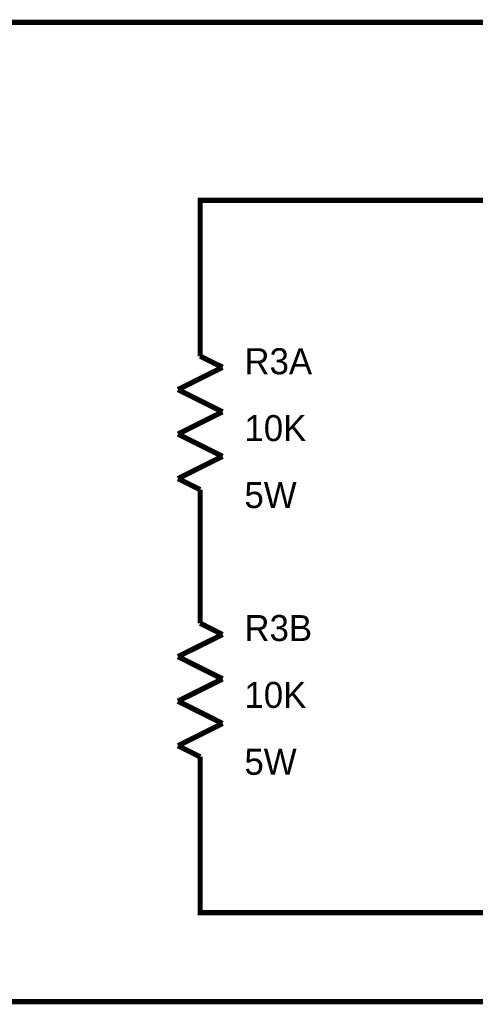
# Model space of a CAD drawing. Extents: x 0 to 22, y 0 to 17.
# Tile 17 of 62: x 5.6 to 6.6, y 11.2 to 13.4. Entities that reach past the tile are written whole.
import ezdxf

# ---------------------------------------------------------------- set-up
doc = ezdxf.new("R2010")
doc.units = 0
doc.layers.add('SHEET', color=255, linetype='CONTINUOUS')

msp = doc.modelspace()

# ---------------------------------------------------------------- linework, layer by layer
at = {"layer": 'SHEET', "const_width": 0.0118}
for points in [[(10.6002, 12.6999), (10.6002, 13.3998), (5.0005, 13.3998), (5.0005, 12.5997), (4.6007, 12.5997)], [(6.0004, 12.7997), (6.0004, 13), (7.2006, 13), (7.6004, 12.5997)], [(6.0004, 12.6498), (6.0004, 12.7999)], [(6.0505, 12.625), (6.0004, 12.6498)], [(5.9505, 12.5749), (6.0505, 12.625)], [(6.0505, 12.5248), (5.9505, 12.5749)], [(5.9505, 12.475), (6.0505, 12.5248)], [(6.0505, 12.4249), (5.9505, 12.475)], [(5.9505, 12.375), (6.0505, 12.4249)], [(6.0004, 12.35), (5.9505, 12.375)], [(6.0004, 12.35), (6.0004, 12.1999)], [(6.0004, 12.0499), (6.0004, 12.1999)], [(6.0505, 12.0248), (6.0004, 12.0499)], [(5.9505, 11.975), (6.0505, 12.0248)], [(6.0505, 11.9249), (5.9505, 11.975)], [(5.9505, 11.875), (6.0505, 11.9249)], [(6.0505, 11.8249), (5.9505, 11.875)], [(5.9505, 11.7748), (6.0505, 11.8249)], [(8.2005, 11.1999), (5.2008, 11.1999), (5.2008, 11.7997), (5.0305, 11.7997)], [(6.0004, 11.5997), (6.0004, 11.3998), (7.3004, 11.3998), (7.6004, 11.7997)], [(6.0004, 11.75), (5.9505, 11.7748)], [(6.0004, 11.75), (6.0004, 11.6)]]:
    msp.add_lwpolyline(points, dxfattribs=at)

# ---------------------------------------------------------------- texts
at = {"layer": 'SHEET'}
for s, p in [('R3A', (6.0997, 12.6093)), ('10K', (6.0997, 12.4591)), ('5W', (6.0997, 12.3088)), ('R3B', (6.0997, 12.01)), ('10K', (6.0997, 11.8598)), ('5W', (6.0997, 11.7095))]:
    msp.add_text(s, height=0.05843, dxfattribs=at).set_placement(p)

doc.saveas('drawing.dxf')
